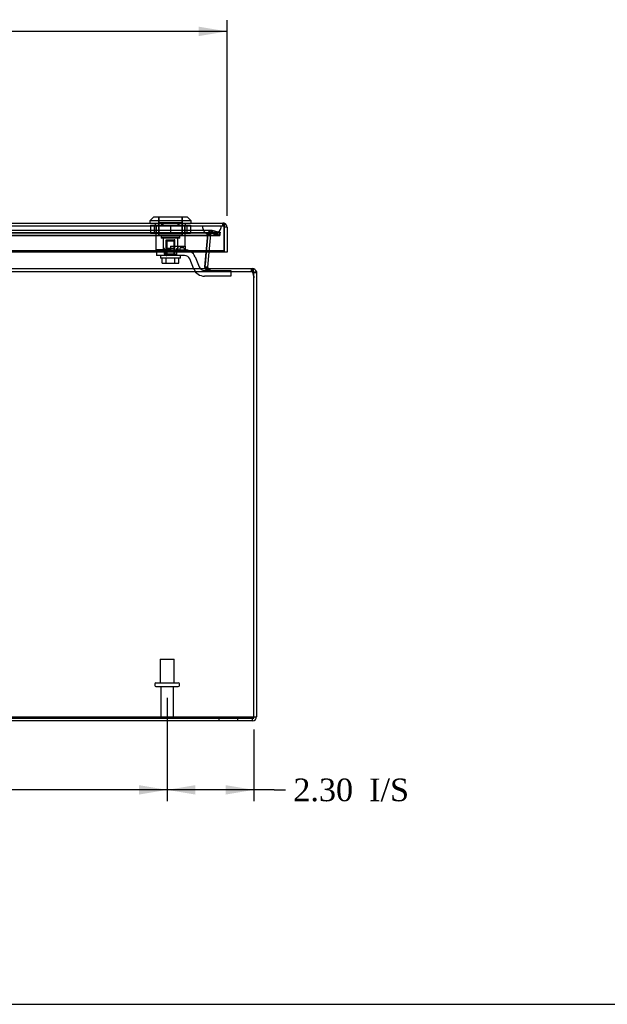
# Model space of a CAD drawing. Header units: inches. Extents: x 1 to 150, y -1 to 99.
# Tile 7 of 17: x 51 to 66, y 0 to 26. Entities that reach past the tile are written whole.
import ezdxf
from ezdxf.enums import TextEntityAlignment as Align
from ezdxf.lldxf.tags import DXFTag

# ---------------------------------------------------------------- set-up
doc = ezdxf.new("R2010")
doc.units = ezdxf.units.IN
doc.header["$MEASUREMENT"] = 0
for name, color, linetype in [('COM70220', 7, 'Continuous'), ('COM70707-2', 7, 'Continuous'), ('COM70709-7', 7, 'Continuous'), ('COM70710-2', 7, 'Continuous'), ('COM70712-4', 7, 'Continuous'), ('Default', 7, 'Continuous'), ('LOK10031', 7, 'Continuous'), ('LOK10031_CAM', 7, 'Continuous'), ('LOK10031_INSERT', 7, 'Continuous'), ('LOK10031_NUT', 7, 'Continuous'), ('LOK10031_SC', 7, 'Continuous'), ('STD26089', 7, 'Continuous')]:
    doc.layers.add(name, color=color, linetype=linetype)
doc.styles.add('SEACAD_Times_New_Roman', font='times.ttf')
tags = doc.linetypes.add('HIDDEN2', pattern=[0.1875, 0.125, -0.0625]).pattern_tags.tags
tags[6:7] = [DXFTag(74, 4), DXFTag(75, 0), DXFTag(340, '0'), DXFTag(46, 0.0), DXFTag(50, 0.0), DXFTag(44, 0.0), DXFTag(45, 0.0)]
tags[4:5] = [DXFTag(74, 4), DXFTag(75, 0), DXFTag(340, '0'), DXFTag(46, 0.0), DXFTag(50, 0.0), DXFTag(44, 0.0), DXFTag(45, 0.0)]
doc.dimstyles.new('HAMMOND_(STH_-_120x80)', dxfattribs={"dimtxt": 0.6, "dimasz": 0.75, "dimexe": 0.3, "dimexo": 0.3, "dimgap": 0.15, "dimtad": 0, "dimtih": 1, "dimtoh": 1, "dimzin": 0, "dimdsep": 46, "dimtxsty": 'SEACAD_Times_New_Roman', "dimblk1": '_SE_FILLED', "dimblk2": '_SE_FILLED', "dimsah": 1, "dimcen": 0.3, "dimadec": 0, "dimazin": 0, "dimtfac": 0.8, "dimtofl": 0, "dimtmove": 0, "dimatfit": 3, "dimfxl": 1, "dimtolj": 1, "dimtzin": 0, "dimarcsym": 0})

# ---------------------------------------------------------------- blocks, each defined once
blk = doc.blocks.new('SE4')
at = {"layer": 'COM70220', "color": 7, "linetype": 'HIDDEN2'}
for p, q in [((38.289, 20.972), (55.408, 20.972)), ((38.289, 20.971), (55.408, 20.971)), ((38.289, 20.969), (55.408, 20.969)), ((55.408, 20.972), (55.907, 20.972)), ((55.408, 20.971), (55.907, 20.971)), ((55.408, 20.969), (55.658, 20.969)), ((55.409, 20.972), (55.409, 20.971)), ((55.409, 20.971), (55.658, 20.969)), ((55.658, 20.969), (55.907, 20.971)), ((55.907, 20.971), (55.907, 20.972)), ((38.289, 20.723), (55.408, 20.723)), ((55.408, 20.723), (55.658, 20.723))]:
    blk.add_line(p, q, dxfattribs=at)
blk.add_arc((55.658, 20.973), 0.25, 180, 0, dxfattribs=at)
at = {"layer": 'COM70707-2', "color": 7, "linetype": 'HIDDEN2'}
for p, q in [((55.474, 19.88), (55.55, 20.75)), ((55.55, 20.75), (55.553, 20.766)), ((55.622, 20.743), (55.55, 20.75)), ((55.623, 20.749), (55.553, 20.766)), ((55.622, 20.743), (55.581, 20.273)), ((55.638, 20.77), (55.597, 20.829)), ((55.622, 20.743), (55.623, 20.749)), ((55.623, 20.749), (55.638, 20.77)), ((55.638, 20.77), (55.658, 20.776)), ((55.658, 20.776), (55.658, 20.848)), ((55.658, 20.848), (55.686, 20.844)), ((55.658, 20.776), (55.667, 20.775)), ((55.667, 20.775), (55.686, 20.844)), ((55.872, 20.72), (55.667, 20.775)), ((55.686, 20.844), (55.89, 20.79)), ((55.872, 20.72), (55.89, 20.79)), ((55.475, 19.88), (55.474, 19.88)), ((55.474, 19.871), (55.474, 19.88)), ((55.483, 19.863), (55.474, 19.862)), ((55.56, 19.842), (55.517, 19.785)), ((55.555, 19.835), (55.517, 19.785)), ((55.523, 19.78), (55.517, 19.785)), ((55.559, 19.835), (55.523, 19.78)), ((55.582, 19.835), (55.582, 19.763)), ((55.603, 19.835), (55.603, 19.763)), ((56.74, 19.835), (56.74, 19.763)), ((56.775, 19.737), (56.844, 19.757)), ((55.848, 7.907), (55.848, 7.835)), ((56.348, 7.835), (56.348, 7.907)), ((56.74, 7.835), (56.74, 7.907)), ((56.776, 7.943), (56.848, 7.943))]:
    blk.add_line(p, q, dxfattribs=at)
at = {"layer": 'COM70707-2', "color": 7, "linetype": 'Continuous'}
for p, q in [((55.581, 20.273), (55.546, 19.874)), ((55.474, 19.862), (55.474, 19.871)), ((55.546, 19.874), (55.475, 19.88)), ((55.546, 19.868), (55.483, 19.863)), ((55.546, 19.868), (55.546, 19.874)), ((55.56, 19.842), (55.555, 19.835)), ((55.562, 19.841), (55.559, 19.835)), ((55.562, 19.841), (55.56, 19.842)), ((55.582, 19.835), (55.562, 19.841)), ((56.775, 19.737), (56.844, 19.757)), ((56.775, 19.737), (56.776, 19.727)), ((56.848, 19.727), (56.776, 19.727)), ((56.844, 19.757), (56.848, 19.727)), ((56.848, 19.727), (56.848, 7.943)), ((56.74, 7.835), (36.956, 7.835))]:
    blk.add_line(p, q, dxfattribs=at)
at = {"layer": 'COM70707-2', "color": 7, "linetype": 'HIDDEN2'}
for centre, radius, start, end in [((55.658, 20.74), 0.108, 124.2101, 166.2157), ((55.658, 20.739), 0.109, 90.1049, 124.1052), ((55.582, 19.871), 0.108, 184.6176, 233.1651), ((55.582, 19.872), 0.109, 237.3155, 269.9076), ((56.74, 19.727), 0.036, 43.9444, 89.9999), ((56.74, 7.943), 0.036, 270, 0)]:
    blk.add_arc(centre, radius, start, end, dxfattribs=at)
at = {"layer": 'COM70707-2', "color": 7, "linetype": 'Continuous'}
for centre, radius, start, end in [((55.582, 19.871), 0.036, 184.6178, 233.165), ((56.74, 19.727), 0.108, 16.311, 90), ((56.74, 19.727), 0.036, 16.3111, 43.9444), ((56.74, 7.943), 0.108, 270, 0)]:
    blk.add_arc(centre, radius, start, end, dxfattribs=at)
at = {"layer": 'COM70709-7', "color": 7, "linetype": 'HIDDEN2'}
for p, q in [((37.82, 20.786), (55.876, 20.786)), ((37.82, 20.716), (55.876, 20.716)), ((55.65, 20.845), (38.047, 20.845)), ((55.65, 20.773), (38.047, 20.773)), ((55.544, 20.72), (55.479, 19.938)), ((55.544, 20.714), (55.479, 19.932)), ((55.57, 20.746), (55.544, 20.72)), ((55.57, 20.74), (55.544, 20.714)), ((55.544, 20.72), (55.544, 20.714)), ((55.57, 20.74), (55.57, 20.746)), ((55.664, 20.771), (55.664, 20.841)), ((55.876, 20.786), (55.664, 20.841)), ((55.876, 20.716), (55.664, 20.771)), ((55.876, 20.786), (55.876, 20.716)), ((55.477, 19.918), (55.477, 19.912)), ((55.479, 19.938), (55.479, 19.932)), ((55.483, 19.874), (55.483, 19.88)), ((55.485, 19.871), (55.485, 19.871)), ((55.605, 19.763), (55.605, 19.835)), ((56.714, 19.763), (56.714, 19.835)), ((56.725, 19.763), (56.725, 19.835)), ((56.739, 19.742), (56.739, 19.773)), ((56.739, 19.773), (56.776, 19.621)), ((56.739, 19.742), (56.776, 19.59)), ((36.92, 7.936), (56.776, 7.936)), ((36.92, 7.906), (56.776, 7.906)), ((56.776, 7.906), (56.776, 7.907))]:
    blk.add_line(p, q, dxfattribs=at)
for centre in [(55.605, 19.918), (55.605, 19.912)]:
    blk.add_ellipse(centre, major_axis=(0.128, 0), ratio=0.996195, start_param=2.985222, end_param=3.445043, dxfattribs=at)
for points, knots in [([(55.57, 20.746), (55.578, 20.762), (55.586, 20.777), (55.602, 20.804), (55.609, 20.816), (55.625, 20.834), (55.633, 20.84), (55.649, 20.846), (55.657, 20.845), (55.664, 20.841)], [0, 0, 0, 0, 0.25, 0.25, 0.5, 0.5, 0.75, 0.75, 1, 1, 1, 1]), ([(55.57, 20.74), (55.578, 20.745), (55.586, 20.75), (55.602, 20.759), (55.609, 20.763), (55.625, 20.769), (55.633, 20.771), (55.649, 20.773), (55.657, 20.773), (55.664, 20.771)], [0, 0, 0, 0, 0.25, 0.25, 0.5, 0.5, 0.75, 0.75, 1, 1, 1, 1]), ([(55.483, 19.88), (55.485, 19.868), (55.488, 19.855), (55.494, 19.832), (55.497, 19.821), (55.505, 19.803), (55.509, 19.795), (55.519, 19.782), (55.524, 19.778), (55.535, 19.771), (55.54, 19.768), (55.552, 19.765), (55.559, 19.764), (55.572, 19.763), (55.578, 19.763), (55.591, 19.763), (55.598, 19.763), (55.605, 19.763)], [0, 0, 0, 0, 0.125, 0.125, 0.25, 0.25, 0.375, 0.375, 0.5, 0.5, 0.625, 0.625, 0.75, 0.75, 0.875, 0.875, 1, 1, 1, 1]), ([(55.483, 19.874), (55.484, 19.873), (55.485, 19.871), (55.487, 19.867), (55.489, 19.864), (55.491, 19.861), (55.494, 19.858), (55.497, 19.855), (55.499, 19.852), (55.503, 19.85), (55.505, 19.848), (55.506, 19.848), (55.506, 19.848)], [0, 0, 0, 0, 0.0267961, 0.0539907, 0.081615, 0.1096959, 0.1382562, 0.1673152, 0.1968891, 0.226991, 0.2576264, 0.2621853, 0.2621853, 0.2621853, 0.2621853]), ([(55.515, 19.843), (55.516, 19.843), (55.518, 19.842), (55.521, 19.841), (55.525, 19.84), (55.533, 19.838), (55.545, 19.836), (55.556, 19.836), (55.561, 19.835)], [0.3379687, 0.3379687, 0.3379687, 0.3379687, 0.352717, 0.3854549, 0.418697, 0.4524307, 0.5828691, 0.6919815, 0.6919815, 0.6919815, 0.6919815]), ([(56.725, 19.835), (56.727, 19.835), (56.729, 19.829), (56.734, 19.807), (56.736, 19.791), (56.739, 19.773)], [0, 0, 0, 0, 0.5, 0.5, 1, 1, 1, 1]), ([(56.725, 19.763), (56.726, 19.763), (56.727, 19.763), (56.729, 19.761), (56.73, 19.759), (56.733, 19.756), (56.734, 19.753), (56.736, 19.748), (56.737, 19.745), (56.739, 19.742)], [0, 0, 0, 0, 0.25, 0.25, 0.5, 0.5, 0.75, 0.75, 1, 1, 1, 1])]:
    blk.add_open_spline(points, degree=3, knots=knots, dxfattribs=at)
at = {"layer": 'COM70709-7', "color": 7, "linetype": 'Continuous'}
blk.add_open_spline([(55.561, 19.835), (55.563, 19.835), (55.568, 19.835), (55.578, 19.835), (55.591, 19.835), (55.6, 19.835), (55.605, 19.835)], degree=3, knots=[0.6919815, 0.6919815, 0.6919815, 0.6919815, 0.7187026, 0.8115085, 0.9054638, 1, 1, 1, 1], dxfattribs=at)
at = {"layer": 'COM70710-2', "color": 7, "linetype": 'HIDDEN2'}
for p, q in [((37.825, 20.79), (55.872, 20.79)), ((37.825, 20.72), (55.872, 20.72)), ((55.658, 20.848), (38.039, 20.848)), ((55.658, 20.776), (38.039, 20.776)), ((55.55, 20.75), (55.474, 19.88)), ((55.55, 20.743), (55.509, 20.273)), ((55.554, 20.766), (55.55, 20.75)), ((55.55, 20.743), (55.55, 20.75)), ((55.554, 20.749), (55.55, 20.743)), ((55.597, 20.77), (55.554, 20.749)), ((55.554, 20.749), (55.554, 20.766)), ((55.604, 20.834), (55.597, 20.829)), ((55.597, 20.77), (55.597, 20.829)), ((55.604, 20.771), (55.597, 20.77)), ((55.604, 20.771), (55.604, 20.834)), ((55.658, 20.776), (55.604, 20.771)), ((55.658, 20.776), (55.658, 20.848)), ((55.667, 20.844), (55.658, 20.848)), ((55.667, 20.775), (55.667, 20.844)), ((55.872, 20.79), (55.667, 20.844)), ((55.872, 20.72), (55.667, 20.775)), ((55.872, 20.72), (55.872, 20.79)), ((55.474, 19.874), (55.474, 19.88)), ((55.476, 19.868), (55.476, 19.862)), ((36.956, 19.763), (56.74, 19.763)), ((55.517, 19.842), (55.517, 19.785)), ((55.523, 19.841), (55.523, 19.78)), ((55.582, 19.835), (55.582, 19.763)), ((56.74, 19.835), (56.74, 19.763)), ((56.774, 19.737), (56.774, 19.757))]:
    blk.add_line(p, q, dxfattribs=at)
at = {"layer": 'COM70710-2', "color": 7, "linetype": 'Continuous'}
for p, q in [((55.509, 20.273), (55.474, 19.874)), ((55.474, 19.874), (55.476, 19.868)), ((55.475, 19.871), (55.475, 19.871)), ((36.956, 19.835), (56.74, 19.835)), ((55.517, 19.842), (55.523, 19.841)), ((55.523, 19.841), (55.582, 19.835)), ((56.776, 19.727), (56.774, 19.757)), ((56.776, 7.907), (56.776, 19.727)), ((36.92, 7.907), (56.776, 7.907))]:
    blk.add_line(p, q, dxfattribs=at)
blk.add_arc((55.617, 20.047), 0.228, 231.7224, 243.9781, dxfattribs=at)
blk.add_open_spline([(56.774, 19.757), (56.771, 19.768), (56.768, 19.779), (56.763, 19.798), (56.76, 19.807), (56.754, 19.82), (56.752, 19.826), (56.746, 19.833), (56.743, 19.835), (56.74, 19.835)], degree=3, knots=[0, 0, 0, 0, 0.25, 0.25, 0.5, 0.5, 0.75, 0.75, 1, 1, 1, 1], dxfattribs=at)
at = {"layer": 'COM70712-4', "color": 7, "linetype": 'Continuous'}
for p, q in [((37.741, 21.045), (55.955, 21.045)), ((55.991, 20.983), (55.991, 21.04)), ((55.991, 21.039), (55.991, 21.039)), ((55.991, 21.039), (55.991, 20.939)), ((55.991, 21.039), (55.991, 20.937)), ((55.991, 20.303), (55.991, 20.983)), ((56.063, 20.937), (55.991, 20.937)), ((55.991, 20.937), (55.991, 20.273)), ((56.063, 20.937), (56.063, 20.273)), ((55.991, 20.303), (37.705, 20.303)), ((55.991, 20.273), (37.705, 20.273)), ((55.991, 20.273), (55.991, 20.303)), ((56.063, 20.273), (55.991, 20.273))]:
    blk.add_line(p, q, dxfattribs=at)
at = {"layer": 'COM70712-4', "color": 7, "linetype": 'HIDDEN2'}
for p, q in [((37.741, 20.973), (55.955, 20.973)), ((54.168, 20.973), (54.168, 20.975)), ((54.365, 20.973), (54.365, 21.045)), ((54.762, 20.973), (54.762, 21.045)), ((54.959, 20.973), (54.959, 20.975)), ((55.955, 20.973), (55.955, 21.045))]:
    blk.add_line(p, q, dxfattribs=at)
at = {"layer": 'COM70712-4', "color": 7, "linetype": 'Continuous'}
for radius, start, end in [(0.108, 70.5509, 90), (0.108, 0, 70.5288), (0.036, 0, 2.6798)]:
    blk.add_arc((55.955, 20.937), radius, start, end, dxfattribs=at)
at = {"layer": 'COM70712-4', "color": 7, "linetype": 'HIDDEN2'}
blk.add_arc((55.955, 20.937), 0.036, 2.6798, 90, dxfattribs=at)
at = {"layer": 'COM70712-4', "color": 7, "linetype": 'Continuous'}
blk.add_ellipse((55.955, 20.937), major_axis=(0.119, 0), ratio=0.908294, start_param=1.263899, end_param=1.570796, dxfattribs=at)
at = {"layer": 'COM70712-4', "color": 7, "linetype": 'HIDDEN2'}
blk.add_ellipse((55.955, 20.937), major_axis=(0.0396, 0), ratio=0.908294, start_param=0.436332, end_param=1.570796, dxfattribs=at)
at = {"layer": 'LOK10031', "color": 7, "linetype": 'Continuous'}
for p, q in [((54.113, 21.205), (54.013, 21.105)), ((55.013, 21.205), (54.113, 21.205)), ((55.113, 21.105), (55.013, 21.205)), ((55.113, 21.105), (54.013, 21.105)), ((54.013, 21.105), (54.013, 21.045)), ((55.113, 21.045), (55.113, 21.105))]:
    blk.add_line(p, q, dxfattribs=at)
at = {"layer": 'LOK10031', "color": 7, "linetype": 'HIDDEN2'}
for p, q in [((54.248, 21.205), (54.248, 20.705)), ((54.878, 20.705), (54.878, 21.205)), ((54.168, 20.975), (54.168, 21.045)), ((54.332, 20.975), (54.168, 20.975)), ((54.171, 20.975), (54.171, 20.335)), ((54.332, 20.975), (54.332, 21.045)), ((54.794, 20.975), (54.332, 20.975)), ((54.794, 20.975), (54.794, 21.045)), ((54.959, 20.975), (54.794, 20.975)), ((54.956, 20.435), (54.956, 20.975)), ((54.959, 20.975), (54.959, 21.045)), ((54.878, 20.705), (54.248, 20.705)), ((54.313, 20.705), (54.313, 20.645)), ((54.813, 20.645), (54.313, 20.645)), ((54.37, 20.645), (54.37, 20.335)), ((54.757, 20.435), (54.757, 20.645)), ((54.813, 20.645), (54.813, 20.705)), ((54.563, 20.435), (54.956, 20.435)), ((54.563, 20.435), (54.563, 20.335)), ((54.757, 20.435), (54.757, 20.335)), ((54.956, 20.435), (54.956, 20.335)), ((54.563, 20.335), (54.171, 20.335)), ((54.937, 20.335), (54.956, 20.335))]:
    blk.add_line(p, q, dxfattribs=at)
at = {"layer": 'LOK10031_CAM', "color": 7, "linetype": 'HIDDEN2'}
for p, q in [((54.839, 20.395), (54.899, 20.395)), ((54.187, 20.335), (54.187, 20.185)), ((54.562, 20.185), (54.187, 20.185)), ((54.404, 20.335), (54.404, 20.185)), ((54.937, 20.185), (54.562, 20.185)), ((54.563, 20.335), (54.937, 20.335)), ((54.719, 20.335), (54.719, 20.185)), ((54.809, 20.365), (54.809, 20.335)), ((54.929, 20.365), (54.929, 20.335)), ((55.215, 20.147), (55.323, 19.879)), ((55.184, 19.823), (55.076, 20.091)), ((55.463, 19.785), (56.042, 19.785)), ((56.042, 19.635), (55.463, 19.635)), ((56.042, 19.785), (56.167, 19.785)), ((56.167, 19.635), (56.042, 19.635)), ((56.167, 19.785), (56.167, 19.635))]:
    blk.add_line(p, q, dxfattribs=at)
for centre, radius, start, end in [((54.839, 20.365), 0.03, 90, 180), ((54.899, 20.365), 0.03, 0, 90), ((54.937, 20.035), 0.3, 22.0194, 90), ((54.937, 20.035), 0.15, 22.0194, 90), ((55.463, 19.935), 0.15, 202.0194, 270), ((55.463, 19.935), 0.3, 202.0194, 270)]:
    blk.add_arc(centre, radius, start, end, dxfattribs=at)
at = {"layer": 'LOK10031_INSERT', "color": 7, "linetype": 'HIDDEN2'}
for p, q in [((54.253, 21.205), (54.253, 21.055)), ((54.873, 21.055), (54.873, 21.205)), ((54.253, 21.055), (54.251, 21.055)), ((54.251, 21.055), (54.251, 20.72)), ((54.253, 21.055), (54.873, 21.055)), ((54.873, 21.055), (54.876, 21.055)), ((54.876, 20.72), (54.876, 21.055)), ((54.876, 20.72), (54.251, 20.72)), ((54.313, 20.72), (54.313, 20.66)), ((54.813, 20.66), (54.313, 20.66)), ((54.37, 20.66), (54.37, 20.37)), ((54.757, 20.37), (54.757, 20.66)), ((54.813, 20.66), (54.813, 20.72)), ((54.445, 20.595), (54.465, 20.595)), ((54.445, 20.22), (54.445, 20.595)), ((54.465, 20.595), (54.662, 20.595)), ((54.465, 20.595), (54.465, 20.22)), ((54.662, 20.22), (54.662, 20.595)), ((54.681, 20.595), (54.662, 20.595)), ((54.681, 20.22), (54.681, 20.595)), ((54.407, 20.37), (54.37, 20.37)), ((54.407, 20.22), (54.407, 20.37)), ((54.407, 20.22), (54.449, 20.22)), ((54.678, 20.37), (54.449, 20.37)), ((54.449, 20.37), (54.449, 20.22)), ((54.678, 20.22), (54.449, 20.22)), ((54.678, 20.22), (54.678, 20.37)), ((54.678, 20.22), (54.719, 20.22)), ((54.719, 20.37), (54.757, 20.37)), ((54.719, 20.37), (54.719, 20.335))]:
    blk.add_line(p, q, dxfattribs=at)
at = {"layer": 'LOK10031_NUT', "color": 7, "linetype": 'HIDDEN2'}
for p, q in [((54.033, 20.988), (54.563, 20.988)), ((54.033, 20.988), (54.033, 20.773)), ((54.13, 20.988), (54.13, 20.773)), ((54.179, 20.988), (54.179, 20.773)), ((54.563, 20.988), (55.093, 20.988)), ((54.563, 20.988), (54.563, 20.773)), ((54.947, 20.773), (54.947, 20.988)), ((54.996, 20.988), (54.996, 20.773)), ((55.093, 20.988), (55.093, 20.773)), ((54.033, 20.773), (54.563, 20.773)), ((54.563, 20.773), (55.093, 20.773))]:
    blk.add_line(p, q, dxfattribs=at)
at = {"layer": 'LOK10031_SC', "color": 7, "linetype": 'HIDDEN2'}
for p, q in [((54.681, 20.56), (54.445, 20.56)), ((54.445, 20.56), (54.445, 20.185)), ((54.469, 20.56), (54.469, 20.185)), ((54.657, 20.56), (54.657, 20.185)), ((54.681, 20.185), (54.681, 20.56)), ((54.301, 20.185), (54.301, 20.115)), ((54.445, 20.185), (54.469, 20.185)), ((54.681, 20.185), (54.657, 20.185)), ((54.826, 20.115), (54.826, 20.185)), ((54.826, 20.115), (54.301, 20.115)), ((54.341, 19.978), (54.341, 20.115)), ((54.341, 19.978), (54.452, 19.978)), ((54.452, 19.978), (54.452, 20.115)), ((54.452, 19.978), (54.674, 19.978)), ((54.674, 19.978), (54.674, 20.115)), ((54.674, 19.978), (54.785, 19.978)), ((54.785, 19.978), (54.785, 20.115))]:
    blk.add_line(p, q, dxfattribs=at)
at = {"layer": 'STD26089', "color": 7, "linetype": 'HIDDEN2'}
for p, q in [((54.286, 9.469), (54.661, 9.469)), ((54.286, 9.469), (54.286, 8.844)), ((54.661, 8.844), (54.661, 9.469)), ((54.148, 8.814), (54.148, 8.774)), ((54.178, 8.844), (54.768, 8.844)), ((54.178, 8.744), (54.768, 8.744)), ((54.307, 8.744), (54.307, 7.967)), ((54.639, 7.967), (54.639, 8.744)), ((54.798, 8.774), (54.798, 8.814))]:
    blk.add_line(p, q, dxfattribs=at)
for centre, radius, start, end in [((54.178, 8.814), 0.03, 90, 180), ((54.178, 8.774), 0.03, 180, 270), ((54.768, 8.814), 0.03, 0, 90), ((54.768, 8.774), 0.03, 270, 0), ((54.367, 7.967), 0.06, 180, 270), ((54.579, 7.967), 0.06, 270, 0)]:
    blk.add_arc(centre, radius, start, end, dxfattribs=at)
blk = doc.blocks.new('DMBLK8206')
at = {"layer": 'Default', "linetype": 'Continuous', "transparency": 16777216}
for points in [[(38.383, 26.256), (37.633, 26.131), (38.383, 26.006)], [(55.313, 26.256), (55.313, 26.006), (56.063, 26.131)]]:
    blk.add_hatch(color=7, dxfattribs=at).paths.add_polyline_path(points)
at = {"layer": 'Default', "color": 7, "linetype": 'Continuous', "transparency": 16777216}
for p, q in [((37.633, 21.237), (37.633, 26.431)), ((56.063, 21.237), (56.063, 26.431)), ((45.38, 26.131), (37.633, 26.131)), ((56.063, 26.131), (48.316, 26.131))]:
    blk.add_line(p, q, dxfattribs=at)
at = {"layer": 'Default', "color": 7, "linetype": 'Continuous', "transparency": 16777216, "style": 'SEACAD_Times_New_Roman'}
for s, p in [('18.43', (45.824, 26.431)), ('DOOR', (45.59, 25.531))]:
    blk.add_text(s, height=0.6, dxfattribs=at).set_placement(p, align=Align.TOP_LEFT)
blk = doc.blocks.new('_SE_FILLED')
at = {"color": 0}
blk.add_line((0, 0), (-1, 0), dxfattribs=at)
blk.add_solid([(0, 0), (-1, -0.1665), (-1, 0.1665), (0, 0)], dxfattribs=at)
blk = doc.blocks.new('DMBLK8215')
at = {"layer": 'Default', "linetype": 'Continuous', "transparency": 16777216}
for points in [[(55.223, 5.877), (55.223, 6.127), (54.473, 6.002)], [(56.026, 5.877), (56.776, 6.002), (56.026, 6.127)]]:
    blk.add_hatch(color=7, dxfattribs=at).paths.add_polyline_path(points)
at = {"layer": 'Default', "color": 7, "linetype": 'Continuous', "transparency": 16777216}
for p, q in [((54.473, 8.444), (54.473, 5.702)), ((56.776, 7.607), (56.776, 5.702)), ((57.312, 6.002), (54.473, 6.002)), ((57.312, 6.002), (57.612, 6.002))]:
    blk.add_line(p, q, dxfattribs=at)
at = {"layer": 'Default', "color": 7, "linetype": 'Continuous', "transparency": 16777216, "style": 'SEACAD_Times_New_Roman'}
for s, p in [('2.30', (57.822, 6.302)), ('I/S', (59.835, 6.302))]:
    blk.add_text(s, height=0.6, dxfattribs=at).set_placement(p, align=Align.TOP_LEFT)
blk = doc.blocks.new('DMBLK8216')
at = {"layer": 'Default', "linetype": 'Continuous', "transparency": 16777216}
for points in [[(39.973, 5.877), (39.973, 6.127), (39.223, 6.002)], [(53.723, 5.877), (54.473, 6.002), (53.723, 6.127)]]:
    blk.add_hatch(color=7, dxfattribs=at).paths.add_polyline_path(points)
at = {"layer": 'Default', "color": 7, "linetype": 'Continuous', "transparency": 16777216}
for p, q in [((39.223, 8.444), (39.223, 5.702)), ((54.473, 8.444), (54.473, 5.702)), ((45.615, 6.002), (39.223, 6.002)), ((54.473, 6.002), (48.082, 6.002))]:
    blk.add_line(p, q, dxfattribs=at)
at = {"layer": 'Default', "color": 7, "linetype": 'Continuous', "transparency": 16777216, "style": 'SEACAD_Times_New_Roman'}
blk.add_text('15.25', height=0.6, dxfattribs=at).set_placement((45.825, 6.302), align=Align.TOP_LEFT)
blk = doc.blocks.new('BORDER')
at = {"layer": 'Default', "color": 7, "linetype": 'Continuous'}
blk.add_line((-41.86, 0), (0, 0), dxfattribs=at)

msp = doc.modelspace()

# ---------------------------------------------------------------- block references
at = {"layer": 'Default', "color": 7, "xscale": 3.56, "yscale": 3.56, "zscale": 3.56}
msp.add_blockref('BORDER', (149.664, 0.311), dxfattribs=at)
at = {"layer": 'Default'}
msp.add_blockref('SE4', (0, 0), dxfattribs=at)

# ---------------------------------------------------------------- dimensions: what is measured, and where the dimension line sits
at = {"layer": 'Default', "color": 7, "linetype": 'Continuous'}
dim = msp.add_linear_dim(base=(37.633, 26.131), p1=(56.063, 20.937), p2=(37.633, 20.937), text='\\A1;<>\\PDOOR', dimstyle='HAMMOND_(STH_-_120x80)', dxfattribs=at)
dim.commit()
dim.dimension.update_dxf_attribs({"geometry": 'DMBLK8206', "text_midpoint": (46.848, 26.131), "dimtype": 160})
dim = msp.add_linear_dim(base=(54.473, 6.002), p1=(54.473, 8.744), p2=(39.223, 8.744), angle=180, text='\\A1;<>', dimstyle='HAMMOND_(STH_-_120x80)', dxfattribs=at)
dim.commit()
dim.dimension.update_dxf_attribs({"geometry": 'DMBLK8216', "text_midpoint": (46.848, 6.002), "dimtype": 161})
dim = msp.add_linear_dim(base=(54.473, 6.002), p1=(56.776, 7.907), p2=(54.473, 8.744), text='\\A1;<> I/S', dimstyle='HAMMOND_(STH_-_120x80)', override={"dimtmove": 1}, dxfattribs=at)
dim.commit()
dim.dimension.update_dxf_attribs({"geometry": 'DMBLK8215', "text_midpoint": (57.612, 6.002), "dimtype": 160})

doc.saveas('drawing.dxf')
